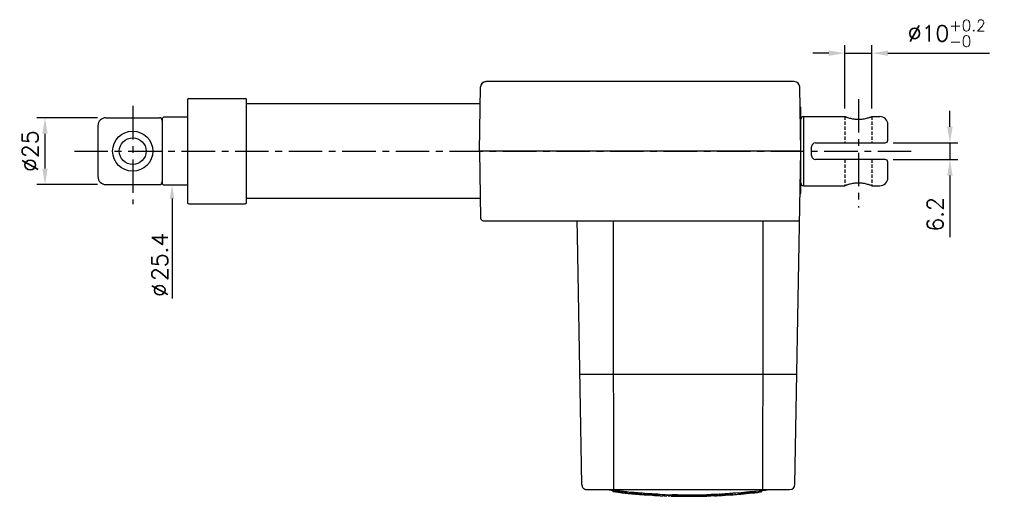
# Model space of a CAD drawing. Extents: x 524 to 1209, y 39 to 449.
# Tile 3 of 3: x 841 to 1209, y 271 to 449. Entities that reach past the tile are written whole.
import ezdxf

# ---------------------------------------------------------------- set-up
doc = ezdxf.new("R2010")
doc.units = 0
doc.header["$LTSCALE"] = 10
doc.header["$MEASUREMENT"] = 0
doc.header["$PDMODE"] = 3
doc.linetypes.add('CENTER', pattern=[2, 1.25, -0.25, 0.25, -0.25])
doc.linetypes.add('HIDDEN', pattern=[0.375, 0.25, -0.125])
doc.layers.get('0').update_dxf_attribs({"linetype": 'CONTINUOUS'})
doc.layers.get('DEFPOINTS').update_dxf_attribs({"linetype": 'CONTINUOUS'})
for name, color, linetype in [('CENTER', 7, 'CENTER'), ('DIM', 7, 'CONTINUOUS'), ('HIDDEN', 7, 'HIDDEN')]:
    doc.layers.add(name, color=color, linetype=linetype)
doc.styles.get("Standard").update_dxf_attribs({"font": 'txt.shx'})
doc.dimstyles.new('W_8', dxfattribs={"dimtxt": 8, "dimasz": 3, "dimexe": 3, "dimexo": 3, "dimgap": 2.5, "dimtad": 1, "dimdec": 3, "dimtxsty": 'STANDARD', "dimblk1": 'OPEN', "dimblk2": 'OPEN', "dimsah": 1, "dimcen": -2.5, "dimclrd": 256, "dimclre": 256, "dimclrt": 256, "dimazin": 3, "dimtfac": 0.8, "dimtmove": 0, "dimatfit": 3, "dimtolj": 1})

# ---------------------------------------------------------------- blocks, each defined once
blk = doc.blocks.new('*D16')
at = {"layer": 'DEFPOINTS', "color": 0}
for p in [(873.17, 412.81), (850.56, 387.82), (873.17, 387.82)]:
    blk.add_point(p, dxfattribs=at)
at = {"layer": 'DIM'}
for p, q in [((870.17, 412.81), (847.56, 412.81)), ((850.56, 406.81), (850.56, 393.82)), ((870.17, 387.82), (847.56, 387.82))]:
    blk.add_line(p, q, dxfattribs=at)
for points in [[(849.56, 406.81), (851.56, 406.81), (850.56, 412.81)], [(849.56, 393.82), (851.56, 393.82), (850.56, 387.82)]]:
    blk.add_solid(points, dxfattribs=at)
at = {"layer": 'DIM', "insert": (845.06, 400.31), "char_height": 6, "attachment_point": 5, "rotation": 90}
blk.add_mtext('\\A1;%%c25', dxfattribs=at)
blk = doc.blocks.new('*D22')
at = {"layer": 'DEFPOINTS', "color": 0}
for p in [(1159.38, 436.94), (1149.28, 413.26), (1159.38, 413.26)]:
    blk.add_point(p, dxfattribs=at)
at = {"layer": 'DIM'}
for p, q in [((1149.28, 416.26), (1149.28, 439.94)), ((1159.38, 416.26), (1159.38, 439.94)), ((1143.28, 436.94), (1137.28, 436.94)), ((1149.28, 436.94), (1159.38, 436.94)), ((1165.38, 436.94), (1203.28, 436.94))]:
    blk.add_line(p, q, dxfattribs=at)
for points in [[(1143.28, 437.94), (1143.28, 435.94), (1149.28, 436.94)], [(1165.38, 437.94), (1165.38, 435.94), (1159.38, 436.94)]]:
    blk.add_solid(points, dxfattribs=at)
at = {"layer": 'DIM', "insert": (1187.33, 444.34), "char_height": 6, "attachment_point": 5}
blk.add_mtext('\\A1;\\A1;%%c10{\\H0.7x;\\S+0.2^ -0;}', dxfattribs=at)
blk = doc.blocks.new('*D23')
at = {"layer": 'DEFPOINTS', "color": 0}
for p in [(1164.33, 403.41), (1164.33, 397.21), (1188.52, 397.21)]:
    blk.add_point(p, dxfattribs=at)
at = {"layer": 'DIM'}
for p, q in [((1188.52, 409.41), (1188.52, 415.41)), ((1167.33, 403.41), (1191.52, 403.41)), ((1188.52, 403.41), (1188.52, 397.21)), ((1167.33, 397.21), (1191.52, 397.21)), ((1188.52, 391.21), (1188.52, 368.21))]:
    blk.add_line(p, q, dxfattribs=at)
for points in [[(1187.52, 409.41), (1189.52, 409.41), (1188.52, 403.41)], [(1187.52, 391.21), (1189.52, 391.21), (1188.52, 397.21)]]:
    blk.add_solid(points, dxfattribs=at)
at = {"layer": 'DIM', "insert": (1183.02, 376.71), "char_height": 6, "attachment_point": 5, "rotation": 90}
blk.add_mtext('\\A1;6.2', dxfattribs=at)

msp = doc.modelspace()

# ---------------------------------------------------------------- linework, layer by layer
for p, q in [((1012.825, 400.3126), (1013.2445, 424.3475)), ((1130.4058, 426.3126), (1015.2442, 426.3126)), ((1015.2442, 426.3126), (1015.2442, 426.2147)), ((1132.825, 400.3126), (1132.4055, 424.3475)), ((903.825, 419.512), (903.825, 381.1133)), ((904.325, 420.0126), (925.325, 420.0126)), ((925.825, 381.1133), (925.825, 419.512)), ((1013.134, 418.0126), (925.825, 418.0126)), ((1132.537, 416.8126), (1132.825, 416.8126)), ((1132.825, 384.8126), (1132.825, 416.8126)), ((873.325, 412.8126), (893.325, 412.8126)), ((894.825, 413.0126), (894.325, 412.5126)), ((894.325, 412.5126), (894.325, 388.1126)), ((903.825, 413.0126), (894.825, 413.0126)), ((1133.825, 413.2626), (1133.825, 387.3626)), ((1133.825, 413.2626), (1149.275, 413.2626)), ((1159.375, 413.2626), (1162.325, 413.2626)), ((870.325, 409.8126), (870.325, 390.8126)), ((1165.325, 404.4126), (1165.325, 410.2625)), ((1136.825, 398.7126), (1136.825, 401.9126)), ((1138.325, 403.4126), (1164.325, 403.4126)), ((1132.825, 400.3126), (1012.825, 400.3126)), ((1012.825, 400.3126), (1013.2617, 375.2952)), ((1130.6512, 275.7777), (1132.825, 400.3126)), ((1164.325, 397.2126), (1138.325, 397.2126)), ((1165.325, 390.3628), (1165.325, 396.2126)), ((873.325, 387.8126), (893.325, 387.8126)), ((894.825, 387.6126), (894.325, 388.1126)), ((903.825, 387.6126), (894.825, 387.6126)), ((1133.825, 387.3626), (1149.275, 387.3626)), ((1159.375, 387.3626), (1162.325, 387.3626)), ((1013.134, 382.6126), (925.825, 382.6126)), ((904.325, 380.6126), (925.325, 380.6126)), ((1014.2624, 374.3126), (1132.3712, 374.3126)), ((1049.3748, 368.8126), (1049.2788, 374.3126)), ((1062.9293, 316.8126), (1062.8575, 374.3126)), ((1118.7207, 316.8126), (1118.7925, 374.3126)), ((1049.385, 368.8126), (1049.3748, 368.8126)), ((1051.009, 275.7777), (1049.385, 368.8126)), ((1131.3675, 316.8126), (1050.2927, 316.8126)), ((1053.0089, 273.8126), (1128.6515, 273.8126)), ((1062.6149, 273.6644), (1062.6149, 273.1603)), ((1067.2955, 273.1249), (1067.2955, 272.622)), ((1067.4584, 272.5723), (1067.4584, 272.5242)), ((1067.5463, 273.0751), (1067.5463, 272.5723)), ((1067.6845, 273.0027), (1067.6845, 272.5)), ((1069.6358, 272.8921), (1069.6358, 272.3897)), ((1074.3163, 272.5002), (1074.3163, 271.9987)), ((1074.5671, 272.4584), (1074.5671, 271.957)), ((1075.0184, 272.4499), (1075.0184, 271.9485)), ((1079.6989, 272.1704), (1079.6989, 271.6696)), ((1079.9498, 272.1346), (1079.9498, 271.6339)), ((1102.3996, 272.1929), (1102.3996, 271.6921)), ((1102.6505, 272.1824), (1102.6505, 271.6816)), ((1103.3358, 272.2429), (1103.3358, 271.7419)), ((1107.0802, 272.4818), (1107.0802, 271.9803)), ((1107.331, 272.4764), (1107.331, 271.975)), ((1109.5725, 272.5916), (1107.5556, 272.4328)), ((1108.2381, 272.4995), (1108.2381, 271.998)), ((1112.6969, 272.9575), (1112.6969, 272.4549)), ((1114.3351, 273.1228), (1114.3351, 272.6199)), ((1116.0246, 272.7188), (1114.359, 272.5386)), ((1117.0802, 273.3518), (1117.0802, 272.8768)), ((1117.7583, 273.4353), (1117.7583, 272.9671)), ((1117.9512, 273.459), (1117.9512, 272.9903)), ((1118.2021, 273.4899), (1118.2021, 273.0419)), ((1072.1065, 272.0911), (1072.1145, 272.0901)), ((1073.5547, 272.0193), (1073.5389, 272.023)), ((1078.9373, 271.672), (1078.9216, 271.6754)), ((1080.168, 272.064), (1084.5712, 271.8992)), ((1081.7725, 272.004), (1081.7725, 271.5407)), ((1082.5835, 271.9736), (1082.5835, 271.5098)), ((1082.8343, 271.9642), (1082.8343, 271.5218)), ((1083.2856, 271.9473), (1083.2856, 271.4853)), ((1083.93, 271.9232), (1083.9288, 271.4648)), ((1084.3971, 271.9057), (1084.3971, 271.7758)), ((1084.3971, 271.7758), (1084.3971, 271.4423)), ((1084.8476, 271.9753), (1084.8476, 271.4749)), ((1086.7198, 271.9335), (1086.7198, 271.4333)), ((1086.7198, 271.9335), (1088.0879, 271.8664)), ((1086.7198, 271.4333), (1088.0879, 271.3662)), ((1090.825, 271.3126), (1090.825, 271.8126)), ((1090.9323, 271.8962), (1090.9323, 271.3961)), ((1092.8045, 271.9049), (1092.8045, 271.4047)), ((1097.7191, 272.0014), (1097.7191, 271.501)), ((1107.5419, 271.9304), (1108.2381, 271.998))]:
    msp.add_line(p, q)
for points in [[(1015.2442, 426.2147), (1014.6325, 426.1246), (1014.0794, 425.8608), (1013.638, 425.4486), (1013.3505, 424.9275), (1013.2445, 424.3475)], [(1088.0879, 271.8664), (1089.4564, 271.8261), (1090.825, 271.8126)], [(1088.0879, 271.3662), (1089.4564, 271.326), (1090.825, 271.3126)], [(1090.9323, 271.8962), (1090.8965, 271.8498), (1090.8608, 271.8219), (1090.825, 271.8126)], [(1090.9323, 271.3961), (1090.8965, 271.3497), (1090.8608, 271.3219), (1090.825, 271.3126)]]:
    msp.add_lwpolyline(points)
for radius in [7.5, 5]:
    msp.add_circle((883.325, 400.3126), radius)
for centre, radius, start, end in [((1015.2442, 424.3126), 2, 90, 179), ((1130.4058, 424.3126), 2, 1, 90), ((904.325, 419.5126), 0.5, 90, 180), ((925.325, 419.5126), 0.5, 0, 90), ((873.325, 409.8126), 3, 90, 180), ((893.325, 411.8126), 1, 0, 90), ((1133.825, 412.2626), 1, 90, 180), ((1162.325, 410.2626), 3, 0, 90), ((1138.325, 401.9126), 1.5, 90, 180), ((1164.325, 404.4126), 1, 270, 0), ((1138.325, 398.7126), 1.5, 180, 270), ((1164.325, 396.2126), 1, 0, 90), ((873.325, 390.8126), 3, 180, 270), ((1162.325, 390.3626), 3, 270, 0), ((893.325, 388.8126), 1, 270, 0), ((1133.825, 388.3626), 1, 180, 270), ((1131.825, 384.8126), 1, 316.065488, 0), ((904.325, 381.1126), 0.5, 180, 270), ((925.325, 381.1126), 0.5, 270, 0), ((1014.2615, 375.3126), 1, 181, 270), ((1128.6515, 275.8126), 2, 270, 359), ((1090.825, 497.8126), 226, 262.37185, 262.82682), ((1090.825, 497.8126), 226.5, 263.55003, 263.856402), ((1090.825, 497.8126), 226, 265.912701, 265.988046), ((1090.825, 497.8126), 226, 273.058709, 273.174638), ((1090.825, 497.8126), 226, 276.401947, 277.62815), ((1090.825, 497.8126), 226.5, 265.259481, 265.740394), ((1090.825, 497.8126), 226.5, 266.70971, 267.105266), ((1090.825, 497.8126), 226.5, 268.417827, 269.026016), ((1090.825, 497.8126), 226.5, 270.027243, 270.570305), ((1090.825, 497.8126), 226, 271.40505, 271.748781), ((1090.825, 497.8126), 226.5, 272.461292, 272.851598), ((1090.825, 497.8126), 226.5, 273.826966, 274.033838)]:
    msp.add_arc(centre, radius, start, end)
for points in [[(1149.275, 413.2626), (1149.3577, 413.2306), (1149.6113, 413.1352), (1150.0318, 412.9867), (1150.6094, 412.8029), (1151.32, 412.6102), (1152.1358, 412.4367), (1153.0082, 412.3099), (1153.9163, 412.2444), (1154.8312, 412.2481), (1155.7394, 412.321), (1156.5992, 412.4523), (1157.3889, 412.6247), (1158.0717, 412.8121), (1158.6288, 412.9903), (1159.0391, 413.1354), (1159.291, 413.2301), (1159.375, 413.2626)], [(1159.375, 387.3626), (1159.2911, 387.3951), (1159.0392, 387.4898), (1158.6288, 387.635), (1158.0712, 387.8133), (1157.3877, 388.0009), (1156.5973, 388.1733), (1155.7372, 388.3045), (1154.8292, 388.3772), (1153.9146, 388.3808), (1153.0068, 388.3152), (1152.1346, 388.1884), (1151.3191, 388.0149), (1150.6088, 387.8222), (1150.0314, 387.6385), (1149.6112, 387.49), (1149.3576, 387.3946), (1149.275, 387.3626)], [(1062.9301, 316.2125), (1062.9293, 316.8126)], [(1118.72, 316.2125), (1118.7207, 316.8126)], [(1062.9807, 275.7777), (1062.955, 296.2952), (1062.9301, 316.2125)], [(1118.6693, 275.7777), (1118.695, 296.2952), (1118.72, 316.2125)], [(1051.009, 275.7777), (1051.1144, 275.1712), (1051.4034, 274.6198), (1051.8438, 274.187), (1052.4007, 273.9073), (1053.0088, 273.8126)], [(1063.1247, 273.8126), (1063.0807, 273.9081), (1063.0409, 274.1856), (1063.0091, 274.6191), (1062.9884, 275.1673), (1062.9807, 275.7777)], [(1118.5253, 273.8126), (1118.5693, 273.9081), (1118.6092, 274.1856), (1118.6409, 274.6191), (1118.6616, 275.1673), (1118.6693, 275.7777)], [(1062.6149, 273.6644), (1063.0992, 273.604)], [(1062.6149, 273.1603), (1064.2186, 272.9647), (1065.7791, 272.7856), (1067.2955, 272.622)], [(1063.6767, 273.0059), (1063.4075, 273.0386), (1063.1371, 273.0717), (1062.8657, 273.1053)], [(1063.0992, 273.604), (1064.2186, 273.4684), (1065.779, 273.2889), (1067.2955, 273.1249)], [(1063.6767, 273.0059), (1063.8759, 272.9809), (1064.0361, 272.9589), (1064.1287, 272.944)], [(1065.4248, 272.7414), (1064.946, 272.8032), (1064.1287, 272.944)], [(1066.5886, 272.6532), (1066.6125, 272.6521), (1066.5894, 272.6577), (1066.6028, 272.6595), (1066.6522, 272.6574), (1066.7349, 272.6515)], [(1066.5886, 272.6532), (1066.6125, 272.6521)], [(1066.6125, 272.6521), (1066.8948, 272.6041)], [(1066.7349, 272.6515), (1066.8464, 272.6421), (1066.981, 272.6298)], [(1066.8948, 272.6041), (1067.1766, 272.5615)], [(1066.981, 272.6298), (1067.1317, 272.6151)], [(1067.1317, 272.6151), (1067.2911, 272.5988)], [(1067.1766, 272.5615), (1067.2842, 272.5466)], [(1067.2842, 272.5466), (1067.4584, 272.5242)], [(1067.2955, 273.1249), (1067.3793, 273.1078), (1067.4629, 273.0912), (1067.5463, 273.0751)], [(1067.2955, 272.622), (1067.3793, 272.6049), (1067.4629, 272.5884)], [(1067.5051, 272.5189), (1067.4584, 272.5242)], [(1067.4629, 272.5884), (1067.5463, 272.5723)], [(1067.6845, 272.5), (1067.5856, 272.5103), (1067.5051, 272.5189)], [(1067.6845, 273.0027), (1067.5856, 273.013), (1067.5463, 273.0171)], [(1067.6845, 273.0027), (1069.0997, 272.8615), (1069.6282, 272.8111)], [(1067.6845, 272.5), (1069.0994, 272.3592), (1069.6282, 272.3089)], [(1069.6282, 272.3089), (1069.8812, 272.2852)], [(1069.6358, 272.8921), (1071.263, 272.7447), (1072.8234, 272.6146), (1074.3163, 272.5002)], [(1069.6358, 272.3897), (1071.263, 272.2427), (1072.8234, 272.1128), (1074.3163, 271.9987)], [(1069.8866, 272.3427), (1069.8032, 272.3579), (1069.7196, 272.3735), (1069.6358, 272.3897)], [(1069.8812, 272.2852), (1070.4979, 272.2288)], [(1070.6976, 272.2689), (1070.4289, 272.293), (1070.1585, 272.3176), (1069.8866, 272.3427)], [(1070.4979, 272.2288), (1070.6926, 272.2113)], [(1070.6926, 272.2113), (1071.1452, 272.1714)], [(1070.6976, 272.2689), (1070.8969, 272.2501), (1071.0571, 272.2332), (1071.1495, 272.2213)], [(1071.1452, 272.1714), (1071.8801, 272.1085)], [(1071.4697, 272.171), (1071.1495, 272.2213)], [(1071.7881, 272.1277), (1071.4697, 272.171)], [(1072.1065, 272.0911), (1071.7881, 272.1277)], [(1072.1098, 272.0907), (1072.0663, 272.0934), (1071.9844, 272.0999), (1071.8801, 272.1085)], [(1074.3163, 272.5002), (1074.4005, 272.4857), (1074.4841, 272.4718), (1074.5671, 272.4584)], [(1074.5621, 272.4002), (1074.7835, 272.3827)], [(1075.0184, 272.4499), (1076.6792, 272.3395), (1078.2391, 272.2471), (1079.6989, 272.1704)], [(1079.6989, 272.1704), (1079.7841, 272.1577), (1079.8676, 272.1458), (1079.9498, 272.1346)], [(1097.7191, 272.0014), (1099.135, 272.0491), (1100.6926, 272.1118), (1102.3996, 272.1929)], [(1102.3996, 272.1929), (1102.4831, 272.1889), (1102.5667, 272.1854), (1102.6505, 272.1824)], [(1102.6505, 272.1238), (1102.8294, 272.1317)], [(1102.8294, 272.1317), (1102.8774, 272.1342)], [(1103.3358, 272.2429), (1104.5222, 272.3118), (1105.7702, 272.3911), (1107.0802, 272.4818)], [(1107.0802, 272.4818), (1107.1638, 272.4795), (1107.2474, 272.4777), (1107.331, 272.4764)], [(1107.3343, 272.4177), (1107.5419, 272.4317)], [(1109.5677, 272.5912), (1110.0986, 272.6384), (1110.7239, 272.7019), (1111.3615, 272.7752), (1112.0172, 272.8599), (1112.3813, 272.9109)], [(1109.5677, 272.0894), (1110.0986, 272.1366), (1110.7239, 272.1999), (1111.3615, 272.2731), (1112.0172, 272.3576), (1112.3699, 272.4068)], [(1112.3699, 272.4068), (1112.6969, 272.4549)], [(1112.7058, 272.3729), (1112.3794, 272.3405)], [(1112.3813, 272.9109), (1112.6969, 272.9575)], [(1112.6969, 272.9575), (1113.2365, 273.0106), (1113.7826, 273.0657), (1114.3351, 273.1228)], [(1112.6969, 272.4549), (1113.2365, 272.5079), (1113.7826, 272.5629), (1114.3351, 272.6199)], [(1113.6647, 272.4814), (1112.7058, 272.3729)], [(1114.253, 272.5278), (1113.6647, 272.4814)], [(1114.3459, 272.5372), (1114.253, 272.5278)], [(1114.3351, 273.1228), (1114.3563, 273.1229)], [(1114.3351, 272.6199), (1114.3432, 272.62)], [(1114.3432, 272.62), (1115.2565, 272.6504), (1115.9871, 272.7146)], [(1114.3563, 273.1229), (1115.2565, 273.1534), (1115.9871, 273.2177)], [(1115.9871, 272.7146), (1116.1703, 272.7363), (1117.0802, 272.8768)], [(1117.7583, 272.9671), (1117.5296, 272.939), (1117.3278, 272.913), (1117.1731, 272.8915), (1117.0802, 272.8768)], [(1117.7583, 272.9671), (1117.8226, 272.9748), (1117.8869, 272.9825), (1117.9512, 272.9903)], [(1117.9512, 272.9903), (1118.0348, 273.007), (1118.1184, 273.0242), (1118.2021, 273.0419)], [(1073.5482, 272.021), (1073.636, 272.0218), (1073.8002, 272.0124), (1074.007, 271.998)], [(1073.5547, 272.0193), (1074.0019, 271.9576)], [(1074.0019, 271.9576), (1074.3543, 271.9182)], [(1074.5671, 271.957), (1074.3815, 271.9704), (1074.1947, 271.9841), (1074.007, 271.998)], [(1074.3163, 271.9987), (1074.4005, 271.9842), (1074.4841, 271.9703), (1074.5671, 271.957)], [(1074.3543, 271.9182), (1074.5621, 271.8989)], [(1074.5621, 271.8989), (1074.7835, 271.8814)], [(1074.7835, 271.8814), (1075.1433, 271.8599)], [(1075.2692, 271.9075), (1075.1862, 271.9206), (1075.1026, 271.9342), (1075.0184, 271.9485)], [(1075.0184, 271.9485), (1076.6792, 271.8384), (1078.2391, 271.7461), (1079.6989, 271.6696)], [(1075.1433, 271.8599), (1075.268, 271.8545)], [(1075.268, 271.8545), (1075.9376, 271.8428)], [(1076.0802, 271.8531), (1075.8123, 271.8708), (1075.542, 271.8889), (1075.2692, 271.9075)], [(1076.0309, 271.8401), (1075.9376, 271.8428)], [(1076.1917, 271.8321), (1076.0309, 271.8401)], [(1076.0802, 271.8531), (1076.2798, 271.8392), (1076.44, 271.8261), (1076.5321, 271.8164)], [(1076.3899, 271.8203), (1076.1917, 271.8321)], [(1076.3899, 271.8203), (1076.6047, 271.8067)], [(1077.8341, 271.6855), (1077.7638, 271.6897), (1077.4563, 271.7119), (1077.1485, 271.7404), (1076.8406, 271.7752), (1076.5321, 271.8164)], [(1078.9308, 271.6736), (1079.0185, 271.6764), (1079.1828, 271.6709), (1079.3896, 271.6615)], [(1078.9373, 271.672), (1079.2385, 271.6362)], [(1079.2385, 271.6362), (1079.5385, 271.6065)], [(1079.9498, 271.6339), (1079.7647, 271.6428), (1079.578, 271.652), (1079.3896, 271.6615)], [(1079.5385, 271.6065), (1079.8375, 271.5828), (1080.1352, 271.5651)], [(1079.6989, 271.6696), (1079.7841, 271.657), (1079.8676, 271.6451), (1079.9498, 271.6339)], [(1079.9497, 272.076), (1080.1351, 272.0656)], [(1080.1351, 272.0656), (1080.1748, 272.0637)], [(1080.1352, 271.5651), (1080.1748, 271.5632)], [(1080.1748, 271.5632), (1080.4319, 271.5532), (1080.7279, 271.5472), (1081.0239, 271.5469), (1081.3206, 271.5525)], [(1081.3202, 272.0209), (1081.3204, 271.8862), (1081.3206, 271.7193), (1081.3206, 271.5525)], [(1081.7725, 271.5407), (1081.5749, 271.5479), (1081.4142, 271.552), (1081.3206, 271.5525)], [(1081.7725, 271.5407), (1082.0472, 271.5299), (1082.3176, 271.5196), (1082.5835, 271.5098)], [(1082.5835, 271.5098), (1082.6673, 271.5133), (1082.7508, 271.5173), (1082.8343, 271.5218)], [(1083.2856, 271.4853), (1083.5033, 271.4781), (1083.7177, 271.4713), (1083.9288, 271.4648)], [(1084.3971, 271.4423), (1084.3574, 271.4466), (1084.2574, 271.4523), (1084.1082, 271.4587), (1083.9288, 271.4648)], [(1084.3971, 271.4423), (1084.436, 271.4265), (1084.4742, 271.4145), (1084.5118, 271.4059), (1084.5488, 271.4007), (1084.5792, 271.3988)], [(1084.5792, 271.899), (1084.5855, 271.8988), (1084.622, 271.8999), (1084.6586, 271.9041), (1084.6953, 271.9114), (1084.7319, 271.9219), (1084.7692, 271.9357), (1084.8075, 271.9533), (1084.8476, 271.9753)], [(1084.5792, 271.3988), (1084.5855, 271.3986), (1084.622, 271.3997), (1084.6586, 271.4039), (1084.6952, 271.4112), (1084.7319, 271.4216), (1084.7691, 271.4354), (1084.8075, 271.453), (1084.8476, 271.4749)], [(1084.8476, 271.9753), (1085.4995, 271.959), (1086.1209, 271.9452), (1086.7198, 271.9335)], [(1084.8476, 271.4749), (1085.4995, 271.4587), (1086.1209, 271.4449), (1086.7198, 271.4333)], [(1087.0352, 271.3612), (1087.0241, 271.3545), (1087.0021, 271.3465), (1086.9869, 271.3452)], [(1088.621, 271.3234), (1088.3958, 271.326), (1087.9936, 271.333), (1087.5389, 271.3444), (1087.0352, 271.3612)], [(1090.9323, 271.8962), (1091.5597, 271.8974), (1092.1838, 271.9003), (1092.8045, 271.9049)], [(1090.9323, 271.3961), (1091.5597, 271.3972), (1092.1838, 271.4001), (1092.8045, 271.4047)], [(1092.8045, 271.9049), (1093.0629, 271.8956), (1093.3223, 271.8874)], [(1092.8045, 271.4047), (1093.063, 271.3954), (1093.0817, 271.3948)], [(1093.1197, 271.341), (1093.1028, 271.3311), (1093.0863, 271.3255), (1093.0717, 271.3238)], [(1093.0817, 271.3948), (1093.3224, 271.3872)], [(1094.5564, 271.3434), (1094.4515, 271.3417), (1094.1833, 271.3386), (1093.9174, 271.337), (1093.6515, 271.3369), (1093.3857, 271.3382), (1093.1197, 271.341)], [(1093.3223, 271.8874), (1093.5815, 271.8804), (1093.8395, 271.8747), (1094.1001, 271.8701), (1094.3735, 271.8665)], [(1093.3224, 271.3872), (1093.5816, 271.3803), (1093.8397, 271.3745), (1094.1004, 271.3699), (1094.3738, 271.3664)], [(1094.3735, 271.8665), (1094.6709, 271.8641), (1095.0043, 271.8634), (1095.3818, 271.8648), (1095.8095, 271.8696), (1096.2914, 271.8788), (1096.3553, 271.8803)], [(1094.3738, 271.3664), (1094.6713, 271.364)], [(1094.6713, 271.364), (1095.0048, 271.3632), (1095.3822, 271.3647), (1095.81, 271.3694), (1096.292, 271.3786), (1096.3553, 271.3802)], [(1096.3553, 271.3802), (1096.3804, 271.3808)], [(1096.3804, 271.3808), (1096.8325, 271.3938)], [(1096.8325, 271.3938), (1097.4406, 271.4171), (1097.7226, 271.4301)], [(1097.7191, 271.501), (1099.135, 271.5486), (1100.6926, 271.6112), (1102.3996, 271.6921)], [(1097.7226, 271.4301), (1097.972, 271.4428)], [(1098.7809, 271.5124), (1098.5055, 271.5029), (1098.2352, 271.4938), (1097.9699, 271.4853)], [(1097.972, 271.4428), (1098.1222, 271.451)], [(1098.1222, 271.451), (1098.7822, 271.4916)], [(1098.7809, 271.5124), (1098.9785, 271.5184), (1099.1392, 271.5215), (1099.2328, 271.521)], [(1098.7822, 271.4916), (1098.885, 271.4986)], [(1098.9875, 271.5047), (1098.885, 271.4986)], [(1099.1284, 271.5114), (1098.9875, 271.5047)], [(1099.2901, 271.518), (1099.1284, 271.5114)], [(1100.5379, 271.521), (1100.4486, 271.5174), (1100.1439, 271.5091), (1099.8407, 271.507), (1099.5375, 271.5109), (1099.2328, 271.521)], [(1101.6214, 271.6203), (1101.664, 271.626), (1101.7188, 271.6306), (1101.7929, 271.6359), (1101.8825, 271.6416), (1101.9833, 271.6474), (1102.0903, 271.653)], [(1101.638, 271.6181), (1101.6225, 271.6195), (1101.6214, 271.6203)], [(1101.638, 271.6181), (1101.9359, 271.6125)], [(1101.9359, 271.6125), (1102.2337, 271.6129)], [(1102.2337, 271.6129), (1102.5315, 271.619)], [(1102.3996, 271.6921), (1102.4831, 271.6881), (1102.5667, 271.6846), (1102.6505, 271.6816)], [(1102.5315, 271.619), (1102.8294, 271.631)], [(1102.8294, 271.631), (1102.8774, 271.6335)], [(1102.8774, 271.6335), (1103.1272, 271.6489)], [(1103.1272, 271.6489), (1103.4252, 271.6727)], [(1103.3358, 271.7419), (1104.5222, 271.8107), (1105.7702, 271.8898), (1107.0802, 271.9803)], [(1103.4252, 271.6727), (1103.7232, 271.7023)], [(1103.984, 271.7552), (1103.8508, 271.7475), (1103.7183, 271.7399), (1103.5866, 271.7324)], [(1103.7232, 271.7023), (1103.9866, 271.7333)], [(1103.984, 271.7552), (1104.21, 271.7676), (1104.4115, 271.7772), (1104.5677, 271.783), (1104.6621, 271.7843)], [(1103.9866, 271.7333), (1104.0213, 271.7378)], [(1104.2733, 271.7585), (1104.1133, 271.7466), (1104.0213, 271.7378)], [(1104.4732, 271.7714), (1104.2733, 271.7585)], [(1104.4732, 271.7714), (1104.6866, 271.7844)], [(1105.9219, 271.8163), (1105.8287, 271.8104), (1105.2476, 271.7862), (1104.6621, 271.7843)], [(1106.286, 271.8905), (1106.3287, 271.8978), (1106.384, 271.9036), (1106.4585, 271.9105), (1106.548, 271.918), (1106.6483, 271.9258), (1106.7541, 271.9335)], [(1106.3017, 271.8893), (1106.2862, 271.8904), (1106.286, 271.8905)], [(1106.3017, 271.8893), (1106.7547, 271.8925)], [(1106.7547, 271.8925), (1106.9514, 271.8981)], [(1106.9514, 271.8981), (1107.3342, 271.9164)], [(1107.0802, 271.9803), (1107.1638, 271.9781), (1107.2474, 271.9763), (1107.331, 271.975)], [(1107.3342, 271.9164), (1107.5419, 271.9304)], [(1108.2381, 271.998), (1108.8614, 272.0361), (1109.4797, 272.0822), (1109.5677, 272.0894)]]:
    msp.add_spline(points, degree=3)
msp.add_solid([(897.171, 382.6169), (898.0294, 387.6126), (898.8377, 382.6085)])
at = {"layer": 'CENTER'}
for p, q in [((1154.325, 419.7465), (1154.325, 379.2458)), ((883.325, 417.2111), (883.325, 380.5194)), ((861.5799, 400.3126), (1175.4203, 400.3126))]:
    msp.add_line(p, q, dxfattribs=at)
at = {"layer": 'DIM'}
msp.add_line((898.0043, 382.6127), (898.0043, 345.2143), dxfattribs=at)
at = {"layer": 'HIDDEN', "ltscale": 0.5}
for p, q in [((1149.275, 413.2626), (1149.275, 403.4126)), ((1159.375, 413.2626), (1159.375, 403.4126)), ((1149.275, 397.2126), (1149.275, 387.3626)), ((1159.375, 397.2126), (1159.375, 387.3626))]:
    msp.add_line(p, q, dxfattribs=at)

# ---------------------------------------------------------------- texts
at = {"layer": 'DIM'}
for s, p in [('25.4', (896.4228, 351.7885)), ('∅', (896.4228, 345.7885))]:
    msp.add_text(s, height=6, rotation=90, dxfattribs=at).set_placement(p)

# ---------------------------------------------------------------- dimensions: what is measured, and where the dimension line sits
dim = msp.add_linear_dim(base=(1159.375, 436.9405), p1=(1149.275, 413.2626), p2=(1159.375, 413.2626), text='\\A1;%%c10{\\H0.7x;\\S+0.2^ -0;}', dimstyle='W_8', override={"dimtxt": 6, "dimasz": 6, "dimsah": 0, "dimtp": 0.2, "dimtdec": 3}, dxfattribs=at)
dim.commit()
dim.dimension.update_dxf_attribs({"geometry": '*D22', "text_midpoint": (1187.325, 436.9405), "dimtype": 160})
dim = msp.add_linear_dim(base=(850.5573, 387.8166), p1=(873.17, 412.8086), p2=(873.17, 387.8166), angle=90, text='%%c25', dimstyle='W_8', override={"dimtxt": 6, "dimasz": 6, "dimsah": 0, "dimtp": 0.2, "dimtdec": 3}, dxfattribs=at)
dim.commit()
dim.dimension.update_dxf_attribs({"geometry": '*D16', "text_midpoint": (850.5573, 400.3126), "dimtype": 160})
dim = msp.add_linear_dim(base=(1188.5245, 397.2126), p1=(1164.325, 403.4126), p2=(1164.325, 397.2126), angle=90, dimstyle='W_8', override={"dimtxt": 6, "dimasz": 6, "dimsah": 0, "dimtp": 0.2, "dimtdec": 3}, dxfattribs=at)
dim.commit()
dim.dimension.update_dxf_attribs({"geometry": '*D23', "text_midpoint": (1188.5245, 376.7126), "dimtype": 160})

doc.saveas('drawing.dxf')
